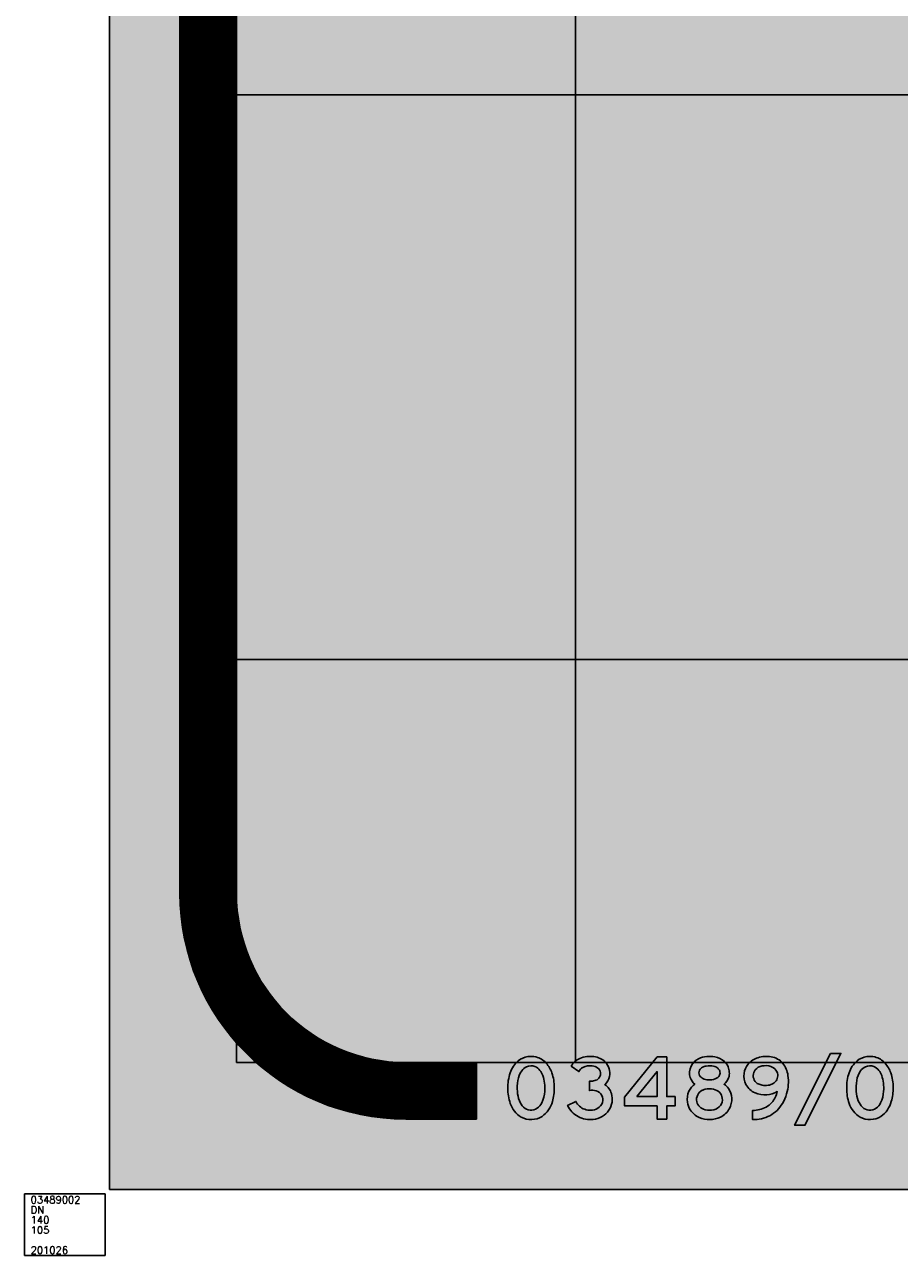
# Model space of a CAD drawing. Header units: millimetres. Extents: x -21 to 2000, y -16 to 2400.
# Tile 1 of 12: x -21 to 196, y -16 to 289. Entities that reach past the tile are written whole.
import ezdxf

# ---------------------------------------------------------------- set-up
doc = ezdxf.new("R2010")
doc.units = ezdxf.units.MM
doc.header["$LTSCALE"] = 20
doc.header["$MEASUREMENT"] = 0
doc.layers.get('0').update_dxf_attribs({"linetype": 'CONTINUOUS'})
for name, color, linetype in [('1', 1, 'CONTINUOUS'), ('105', 5, 'CONTINUOUS'), ('107', 7, 'CONTINUOUS'), ('139', 7, 'CONTINUOUS'), ('15', 5, 'CONTINUOUS'), ('97', 7, 'CONTINUOUS')]:
    doc.layers.add(name, color=color, linetype=linetype)
doc.styles.get("Standard").update_dxf_attribs({"font": 'simplex.shx'})

# ---------------------------------------------------------------- blocks, each defined once
blk = doc.blocks.new('DN0KP')
for points in [[(40.45529793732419, 224.7851494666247, 0.1384270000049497), (9.352808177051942, 178.5020220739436, 0.08662406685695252), (0.00112185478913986, 118.8856165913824, 0.08268446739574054), (9.74623553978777, 60.46061839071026, 0.1792285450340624), (51.5658490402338, 7.686050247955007, 0.274076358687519), (132.4634024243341, 10.39780016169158, 0.174710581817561), (172.2030758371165, 67.59894026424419, 0.08051803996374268), (179.5426318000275, 121.9833067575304, 0.08469029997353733), (170.3827463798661, 177.9778767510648, 0.09884148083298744), (148.1360465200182, 216.2643792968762, 0.1497161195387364), (108.8438341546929, 239.819373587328, 0.09483920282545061), (77.760138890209, 241.1787553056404, 0.1366437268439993)], [(142.1092436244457, 138.4091709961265, 0.06336635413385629), (135.244980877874, 168.4038626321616, 0.07902996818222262), (124.1816794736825, 188.2336502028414, 0.1274487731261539), (105.0306303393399, 202.9257144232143, 0.2058863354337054), (72.58641626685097, 202.0907334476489, 0.1277766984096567), (53.63407780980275, 185.9627238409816, 0.1151079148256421), (38.95261394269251, 148.9177409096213, 0.0626218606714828), (37.03436094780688, 106.036177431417, 0.07294287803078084), (44.8412987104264, 70.28829267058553, 0.1101961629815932), (61.08272130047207, 45.70504782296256, 0.1672508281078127), (86.14206014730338, 34.35820914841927, 0.1804744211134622), (113.8623771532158, 41.98234333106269, 0.119734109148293), (131.0942601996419, 62.45369619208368, 0.1040338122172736), (142.5961041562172, 107.1083970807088, 0.04305465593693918)]]:
    blk.add_lwpolyline(points, format="xyb", close=True)
blk = doc.blocks.new('SDN0KP')
h = blk.add_hatch(color=256)
edge = h.paths.add_edge_path()
edge.add_arc((106.8899526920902, 146.5486570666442), 102.6377712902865, 130.3363094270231, 161.8610999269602)
edge.add_arc((175.4408828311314, 121.9070551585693), 175.4657767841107, 161.1833157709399, 180.9866552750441)
edge.add_arc((180.3164329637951, 118.9364403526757), 180.3153182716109, 180.0161494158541, 198.9230247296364)
edge.add_arc((101.9048735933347, 90.53232000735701), 96.94081599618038, 198.0716944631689, 238.7163105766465)
edge.add_arc((89.72689732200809, 77.2899705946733), 79.37865792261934, 241.2658016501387, 302.5739602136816)
edge.add_arc((72.98036867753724, 94.12764124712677), 102.7079237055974, 305.3906022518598, 345.0312223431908)
edge.add_arc((8.10987718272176, 117.4319270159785), 171.4931614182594, 343.1071410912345, 361.5207922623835)
edge.add_arc((10.85607968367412, 123.1351719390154), 168.6904847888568, 359.6087655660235, 378.9721465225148)
edge.add_arc((63.36732526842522, 141.4022196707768), 113.0932316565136, 18.86936682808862, 41.44882514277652)
edge.add_arc((90.03881842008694, 163.9013536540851), 78.21236709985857, 42.02833428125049, 76.08776511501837)
edge.add_arc((89.75083163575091, 159.2981663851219), 82.75389751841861, 76.66051858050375, 98.33124563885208)
edge.add_arc((88.54103538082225, 166.0043015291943), 75.94357266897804, 98.16123844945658, 129.2849203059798)
edge = h.paths.add_edge_path(flags=16)
edge.add_arc((20.81387665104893, 126.4336035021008), 121.8851109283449, 5.638574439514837, 20.14168238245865)
edge.add_arc((67.37642049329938, 143.5401679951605), 72.2796292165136, 20.12034374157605, 38.19511066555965)
edge.add_arc((86.25472813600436, 158.6237066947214), 48.11655008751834, 37.97950812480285, 67.03198930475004)
edge.add_arc((89.7794313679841, 164.7823954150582), 41.07933610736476, 68.2065271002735, 114.7419387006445)
edge.add_arc((94.15011904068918, 157.551170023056), 49.48500770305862, 115.8338127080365, 144.9602445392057)
edge.add_arc((125.6843746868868, 135.9764165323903), 87.69193918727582, 145.2482617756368, 171.5134565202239)
edge.add_arc((208.5146244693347, 119.8489098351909), 172.0356717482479, 170.2720742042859, 184.6052312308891)
edge.add_arc((162.8060754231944, 114.7768953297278), 126.0750741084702, 183.9754750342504, 200.6631965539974)
edge.add_arc((108.0563188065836, 94.39585013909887), 67.65584300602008, 200.8747532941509, 226.0283660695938)
edge.add_arc((90.09875958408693, 76.44154982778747), 42.268936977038, 226.6492701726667, 264.6288082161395)
edge.add_arc((89.78496966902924, 75.31880666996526), 41.12227302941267, 264.9176615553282, 305.8388647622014)
edge.add_arc((80.34773777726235, 87.68168685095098), 56.67151886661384, 306.2552950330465, 333.5663141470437)
edge.add_arc((30.6984386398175, 112.1215786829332), 112.0099082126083, 333.6774487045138, 357.4347793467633)
edge.add_arc((-39.06064183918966, 119.9370332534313), 182.1091630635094, 355.9604668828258, 365.8217768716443)
blk = doc.blocks.new('DN3KP')
blk.add_lwpolyline([(145.7479209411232, 220.2407501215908, 0.173754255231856), (101.8083410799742, 241.1316138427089, 0.1294467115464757), (47.47918904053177, 234.3396829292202, 0.1741704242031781), (14.42339881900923, 204.8887934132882), (43.7122667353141, 183.4979201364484, -0.1471755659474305), (58.73478444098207, 199.2559624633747, -0.1565625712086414), (94.82840402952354, 205.4057891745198, -0.1445403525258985), (117.3408088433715, 196.9699776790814, -0.199126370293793), (126.7061451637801, 180.3090250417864, -0.1453735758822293), (123.6769017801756, 162.2614053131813, -0.1785509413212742), (109.6279518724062, 150.0048308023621, -0.08309730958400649), (91.45504516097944, 146.4078058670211, -0.0135926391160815), (84.15876213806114, 146.3517861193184), (84.15876213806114, 110.2119110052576, -0.1211613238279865), (109.7771068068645, 109.5591660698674, -0.2324444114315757), (132.8918702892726, 91.01926504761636, -0.1723152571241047), (134.568077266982, 64.38996469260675, -0.18045400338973), (116.5622801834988, 42.12823977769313, -0.1383256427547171), (89.38688129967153, 34.20163037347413, -0.190732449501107), (45.94324950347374, 49.2822273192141, -0.09810209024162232), (31.88776118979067, 68.40941826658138), (0, 52.62990514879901, 0.1600670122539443), (40.48514926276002, 9.677802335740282, 0.1529553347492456), (99.20606889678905, -1.363182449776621, 0.2177960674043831), (159.8475783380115, 34.23811546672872, 0.2298928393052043), (169.0085701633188, 98.3380776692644, 0.1825906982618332), (144.3933533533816, 132.8050487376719, 0.1715983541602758), (161.5727804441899, 164.4873786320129, 0.2469448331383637)], format="xyb", close=True)
blk = doc.blocks.new('SDN3KP')
h = blk.add_hatch(color=256)
edge = h.paths.add_edge_path()
edge.add_arc((94.62753954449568, 169.3739854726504), 72.11602554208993, 44.85751989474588, 84.28542351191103)
edge.add_arc((87.54120018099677, 134.5681217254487), 107.5143207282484, 82.37436210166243, 111.8773048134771)
edge.add_arc((71.94201752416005, 173.6060943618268), 65.47517665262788, 111.9390394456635, 151.4595203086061)
edge.add_line((14.42339881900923, 204.8887934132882), (43.7122667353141, 183.4979201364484))
edge.add_arc((77.4111485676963, 166.4116555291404), 37.78299981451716, 119.62399868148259, 153.1137317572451, ccw=False)
edge.add_arc((86.36096417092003, 146.1091072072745), 59.89819721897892, 81.87322585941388, 117.46578792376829, ccw=False)
edge.add_arc((91.79868021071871, 163.0634475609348), 42.4505962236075, 53.008919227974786, 85.90728721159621, ccw=False)
edge.add_arc((101.9353239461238, 177.3476914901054), 24.94720585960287, 6.817313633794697, 51.86449085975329, ccw=False)
edge.add_arc((94.81081179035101, 176.3845341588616), 32.13586656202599, -26.07082333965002, 7.014575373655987, ccw=False)
edge.add_arc((100.0383593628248, 175.1767914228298), 26.93673859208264, 290.8550030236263, 331.34913939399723, ccw=False)
edge.add_arc((89.79449927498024, 202.5023596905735), 56.11912669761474, 271.69561013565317, 290.6964562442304, ccw=False)
edge.add_arc((86.77676158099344, 280.5504839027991), 134.2242318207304, 268.88239381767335, 271.9974053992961, ccw=False)
edge.add_line((84.15876213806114, 146.3517861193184), (84.15876213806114, 110.2119110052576))
edge.add_arc((95.64085546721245, 57.80153831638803), 53.65338416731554, 74.723725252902, 102.35716032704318, ccw=False)
edge.add_arc((102.4717176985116, 76.77191164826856), 33.59126021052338, 25.096158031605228, 77.43900243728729, ccw=False)
edge.add_arc((96.2425669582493, 75.34493391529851), 39.86045773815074, -15.95206236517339, 23.155634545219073, ccw=False)
edge.add_arc((95.72820981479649, 77.39193155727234), 40.95835013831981, 300.5749326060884, 341.4916040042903, ccw=False)
edge.add_arc((88.92269991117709, 86.34006862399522), 52.14050448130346, 270.5100830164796, 302.01208058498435, ccw=False)
edge.add_arc((86.71266578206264, 96.61355896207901), 62.46919447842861, 229.2596360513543, 272.45349889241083, ccw=False)
edge.add_arc((87.18947797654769, 94.31962864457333), 61.07060570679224, 205.1042422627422, 227.5158721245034, ccw=False)
edge.add_line((31.88776118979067, 68.40941826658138), (0, 52.62990514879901))
edge.add_arc((85.60833478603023, 92.7653321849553), 94.54966678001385, 205.1184124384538, 241.4944946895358)
edge.add_arc((87.4695077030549, 97.88912416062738), 99.94382039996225, 241.9587129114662, 276.743895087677)
edge.add_arc((90.59987439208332, 82.7437277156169), 84.5460757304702, 275.8424259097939, 324.9900920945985)
edge.add_arc((98.40575556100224, 75.72382634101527), 74.13610316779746, 325.9726553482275, 377.7603873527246)
edge.add_arc((111.0827230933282, 82.99246499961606), 59.9240484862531, 14.83784912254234, 56.22859386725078)
edge.add_arc((108.1845425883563, 172.9377662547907), 54.05287219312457, 312.0576221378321, 351.0057357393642)
edge.add_arc((100.6592080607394, 177.3203887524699), 62.25069838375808, 348.1031458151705, 403.5886425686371)
blk = doc.blocks.new('DN4KP')
for points in [[(-1.781685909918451e-15, 85.17287992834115), (126.6082395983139, 240.0623855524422), (162.7820559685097, 240.0623855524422), (162.7820559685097, 86.81711220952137), (195.3385613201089, 86.81711220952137), (195.3385613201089, 50.64329583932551), (162.7820559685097, 50.6432958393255), (162.7820559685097, -7.126743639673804e-15), (125.9505466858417, 1.425348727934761e-14), (125.9505466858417, 50.6432958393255), (0, 50.64329583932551)], [(47.35483127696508, 86.81711220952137), (125.9505466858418, 86.81711220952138), (125.9505466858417, 183.4996181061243)]]:
    blk.add_lwpolyline(points, close=True)
blk = doc.blocks.new('SDN4KP')
h = blk.add_hatch(color=256)
h.paths.add_polyline_path([(-1.781685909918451e-15, 85.17287992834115), (126.6082395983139, 240.0623855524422), (162.7820559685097, 240.0623855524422), (162.7820559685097, 86.81711220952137), (195.3385613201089, 86.81711220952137), (195.3385613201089, 50.64329583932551), (162.7820559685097, 50.6432958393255), (162.7820559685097, -7.126743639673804e-15), (125.9505466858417, 1.425348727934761e-14), (125.9505466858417, 50.6432958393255), (0, 50.64329583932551)])
h.paths.add_polyline_path([(47.35483127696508, 86.81711220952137), (125.9505466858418, 86.81711220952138), (125.9505466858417, 183.4996181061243)], flags=16)
blk = doc.blocks.new('DN8KP')
for points in [[(6.93043595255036, 107.9921712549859, 0.1509221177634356), (0.8112390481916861, 65.1855138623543, 0.1019848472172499), (12.02709570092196, 35.69835113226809, 0.1463325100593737), (46.22309653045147, 6.055474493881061, 0.2109342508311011), (128.1085493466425, 7.032410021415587, 0.1591025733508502), (163.136059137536, 40.79828995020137, 0.1375109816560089), (172.0797537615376, 81.16820496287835, 0.1363921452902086), (159.4643982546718, 118.1502816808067, 0.09421208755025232), (142.672318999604, 134.7891198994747, 0.1467580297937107), (160.0997995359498, 159.5260612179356, 0.1085022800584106), (162.673895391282, 181.3477549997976, 0.09471831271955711), (157.95006171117, 202.067700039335, 0.1041887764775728), (143.6822962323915, 222.5297053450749, 0.1463643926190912), (106.8584747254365, 240.164426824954, 0.06559248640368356), (75.36711567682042, 241.514600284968, 0.09738090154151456), (43.29383327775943, 232.7489361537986, 0.1649445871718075), (15.27899324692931, 204.2498438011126, 0.19094135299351), (11.79410754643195, 160.4253467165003, 0.1470306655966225), (29.47940828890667, 134.8268582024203, 0.132427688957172)], [(108.1319666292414, 155.2234760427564, 0.1865241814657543), (124.6544310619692, 169.5340344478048, 0.2030329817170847), (125.5859381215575, 186.0719341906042, 0.1390846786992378), (117.7618526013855, 196.9047849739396, 0.1187979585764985), (101.8955499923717, 204.1679831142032, 0.09027313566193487), (73.59069005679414, 204.833484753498, 0.08093928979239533), (59.08442421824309, 200.062022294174, 0.1512973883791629), (47.75418537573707, 188.9024311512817, 0.2592457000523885), (48.17161090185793, 168.274331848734, 0.1488560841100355), (60.57427158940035, 156.8320321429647, 0.1063557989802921), (81.25694116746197, 151.6808335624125, 0.1090328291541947)], [(69.64706960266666, 36.06062732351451, 0.1173525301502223), (102.6222363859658, 36.06889429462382, 0.1759890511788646), (128.5402229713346, 52.6613455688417, 0.1966505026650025), (135.7058962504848, 80.3152949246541, 0.1665093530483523), (124.6007885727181, 103.3805674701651, 0.144980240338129), (102.2093190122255, 115.276873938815, 0.1113703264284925), (68.88993142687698, 115.0270666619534, 0.05627887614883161), (58.02592977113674, 110.9905967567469, 0.1556183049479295), (40.71595435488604, 94.13856859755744, 0.1737106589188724), (36.97204567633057, 67.07912512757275, 0.1509935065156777), (48.71405112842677, 47.05321370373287, 0.125919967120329), (68.96156060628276, 36.23771331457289, -0.006359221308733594)]]:
    blk.add_lwpolyline(points, format="xyb", close=True)
blk = doc.blocks.new('SDN8KP')
h = blk.add_hatch(color=256)
edge = h.paths.add_edge_path()
edge.add_arc((73.16424192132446, 76.68337430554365), 73.26088874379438, 154.6998442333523, 189.0295621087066)
edge.add_arc((77.95055225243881, 77.64989978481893), 78.1398397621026, 189.1786789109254, 212.4713519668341)
edge.add_arc((78.68367964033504, 78.04765855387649), 78.97191919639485, 212.4292523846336, 245.729844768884)
edge.add_arc((86.05947288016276, 99.27675107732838), 101.3762461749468, 246.8614612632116, 294.5056100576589)
edge.add_arc((93.90858540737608, 77.56130254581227), 78.38343073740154, 295.8690780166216, 332.0296164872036)
edge.add_arc((95.60174935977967, 76.93574772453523), 76.5950315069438, 331.848864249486, 363.1676403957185)
edge.add_arc((99.246789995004, 76.96608469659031), 72.95408436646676, 3.302037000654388, 34.36911553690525)
edge.add_arc((107.3076435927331, 82.30595657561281), 63.28619675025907, 34.49849341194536, 56.02676905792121)
edge.add_arc((110.1546542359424, 176.2056244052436), 52.65667447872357, 308.1367997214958, 341.5328637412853)
edge.add_arc((111.6994295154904, 176.2980560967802), 51.22397515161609, 340.8874601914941, 365.6574507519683)
edge.add_arc((106.1142889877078, 179.3514750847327), 56.59482494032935, 2.021424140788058, 23.66469189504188)
edge.add_arc((102.250765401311, 178.4349674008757), 60.5055176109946, 22.99109505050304, 46.78356005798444)
edge.add_arc((95.7943962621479, 169.7969833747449), 71.23195160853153, 47.75662810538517, 81.0643742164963)
edge.add_arc((85.98886797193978, 121.3293640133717), 120.65368887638, 80.03938712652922, 95.0505744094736)
edge.add_arc((81.62062287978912, 155.5728339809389), 86.16898251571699, 94.16176240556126, 116.4096720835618)
edge.add_arc((71.3061698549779, 177.1936268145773), 62.21803111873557, 116.7583511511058, 154.2235283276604)
edge.add_arc((68.82409890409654, 177.9411777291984), 59.65923440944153, 153.8334278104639, 197.0734854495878)
edge.add_arc((63.22158174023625, 177.0468011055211), 54.04681163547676, 197.9109281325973, 231.3681558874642)
edge.add_arc((67.97563993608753, 79.58757950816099), 67.33006580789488, 124.8726253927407, 155.0472417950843)
edge = h.paths.add_edge_path(flags=16)
edge.add_arc((86.11728412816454, 105.3454260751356), 71.21552713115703, 256.6279814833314, 283.4007469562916)
edge.add_arc((92.7409629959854, 80.04241171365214), 45.07005433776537, 282.6645478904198, 322.589431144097)
edge.add_arc((98.32638543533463, 75.24569236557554), 37.72172714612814, 323.2224900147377, 367.7236234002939)
edge.add_arc((96.48289230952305, 75.63680803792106), 39.50104147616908, 6.802055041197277, 44.6162637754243)
edge.add_arc((93.32256744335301, 71.52905717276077), 44.64130178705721, 45.52029600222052, 78.51740957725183)
edge.add_arc((86.10342809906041, 41.28553606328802), 75.7239579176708, 77.71983444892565, 103.139283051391)
edge.add_arc((81.33180007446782, 64.90200764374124), 51.6461192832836, 103.9400292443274, 116.8246058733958)
edge.add_arc((75.78801690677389, 75.42963418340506), 39.7501421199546, 116.541336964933, 151.9226364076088)
edge.add_arc((76.61214028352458, 75.38329711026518), 40.5005724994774, 152.4135412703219, 191.8317460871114)
edge.add_arc((75.24401109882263, 76.06417018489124), 39.31252182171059, 193.2119710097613, 227.5576854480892)
edge.add_arc((79.97029940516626, 81.20723576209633), 46.29741114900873, 227.5366309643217, 256.244270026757)
edge.add_arc((62.34281694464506, 9.200852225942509), 27.83522274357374, 74.78686350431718, 76.24427002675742, ccw=False)
edge = h.paths.add_edge_path(flags=16)
edge.add_arc((97.87994792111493, 183.7534997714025), 30.31610366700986, 289.7654637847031, 332.0280009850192)
edge.add_arc((105.5960562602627, 178.9026924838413), 21.23660527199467, 333.822331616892, 379.7300432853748)
edge.add_arc((102.5788838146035, 177.6968834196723), 24.48399524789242, 20.00256805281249, 51.67524020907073)
edge.add_arc((94.75964405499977, 167.6183474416), 37.23972370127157, 51.85313392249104, 78.95261218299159)
edge.add_arc((85.91511686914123, 126.7528063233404), 79.04735188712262, 78.33653838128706, 98.96969020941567)
edge.add_arc((80.97878952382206, 157.9352773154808), 47.47658238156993, 98.95250396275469, 117.4620733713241)
edge.add_arc((71.43702833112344, 176.1889838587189), 26.87952366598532, 117.3583592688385, 151.7721628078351)
edge.add_arc((66.5183834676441, 178.9638660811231), 21.23370447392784, 152.0918119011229, 210.2267203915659)
edge.add_arc((73.16417803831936, 182.9215816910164), 28.96843696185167, 210.373042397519, 244.2396646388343)
edge.add_arc((82.88705165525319, 202.3231969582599), 50.66859215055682, 243.8726952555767, 268.1563614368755)
edge.add_arc((86.66813968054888, 214.3409970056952), 62.89337923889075, 265.0643035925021, 289.954465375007)
blk = doc.blocks.new('DN9KP')
for points in [[(88.3692773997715, 93.64849607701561, -0.1054753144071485), (43.09203069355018, 101.601202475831, -0.1722998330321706), (8.105591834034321, 132.985715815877, -0.1488909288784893), (0.5468121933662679, 176.2109268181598, -0.1404679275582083), (15.68771587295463, 211.2069439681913, -0.1459596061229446), (54.27380291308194, 237.1286703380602, -0.1206496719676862), (105.1048881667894, 240.3243385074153, -0.1819859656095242), (150.9610396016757, 214.9484392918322, -0.1379542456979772), (170.0957458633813, 168.8706856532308, -0.1134490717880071), (164.9959408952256, 97.25090091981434, -0.05845135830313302), (148.8857938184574, 60.51751385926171, -0.1396670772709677), (100.3459637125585, 12.99228948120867, -0.1259720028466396), (33.54302939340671, -2.027925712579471), (33.54302939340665, 33.43073197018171, 0.1314859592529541), (85.8850701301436, 46.40110961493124, 0.07907431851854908), (107.4775139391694, 63.71827042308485, 0.1320066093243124), (129.0490279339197, 106.0555068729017, -0.1182661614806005)], [(54.92102700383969, 136.1430237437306, 0.08034011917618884), (70.2785617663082, 130.8981072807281, 0.08066917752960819), (93.56075542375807, 130.495922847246, 0.09773723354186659), (112.9151979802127, 137.2754865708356, 0.1320406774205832), (126.7941909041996, 151.4054694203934, 0.1587589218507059), (130.594040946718, 172.3075120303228, 0.1326003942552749), (123.6944083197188, 189.3978360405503, 0.1490082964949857), (104.0814923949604, 203.1352554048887, 0.1275192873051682), (70.31680641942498, 205.1239875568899, 0.1803957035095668), (43.86567966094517, 189.9432241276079, 0.162197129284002), (36.19622120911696, 168.5771928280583, 0.1810435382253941), (43.73437319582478, 145.254410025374, 0.09790183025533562)]]:
    blk.add_lwpolyline(points, format="xyb", close=True)
blk = doc.blocks.new('SDN9KP')
h = blk.add_hatch(color=256)
edge = h.paths.add_edge_path()
edge.add_arc((84.37063689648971, 203.7481059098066), 110.1721979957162, 247.99586363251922, 272.0799762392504, ccw=False)
edge.add_arc((69.78456794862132, 166.5503094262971), 70.22021104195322, 208.5542402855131, 247.6585041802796, ccw=False)
edge.add_arc((75.2958924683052, 167.0087697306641), 75.31337661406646, 172.9817840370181, 206.8562189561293, ccw=False)
edge.add_arc((69.17302063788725, 167.2933771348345), 69.20317317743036, 140.6126405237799, 172.5962549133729, ccw=False)
edge.add_arc((78.43367974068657, 159.4854575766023), 81.31523926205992, 107.2843313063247, 140.5012476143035, ccw=False)
edge.add_arc((86.21474854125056, 134.9318365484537), 107.0720170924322, 79.83842731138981, 107.3562898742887, ccw=False)
edge.add_arc((94.32778574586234, 166.7286062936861), 74.38062742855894, 40.41241048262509, 81.66901796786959, ccw=False)
edge.add_arc((78.61567150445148, 157.8936711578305), 92.13630582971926, 6.842406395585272, 38.260879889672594, ccw=False)
edge.add_arc((11.75349656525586, 144.1542444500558), 160.2596966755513, -17.017924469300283, 8.871992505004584, ccw=False)
edge.add_arc((0.3667249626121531, 147.5528672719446), 172.1425762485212, 329.6287844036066, 343.0096239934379, ccw=False)
edge.add_arc((41.20653877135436, 121.9449296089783), 123.9683402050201, 298.4930820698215, 330.2966866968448, ccw=False)
edge.add_arc((37.60889045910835, 135.9533197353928), 138.0411363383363, 268.3121670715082, 297.03154562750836, ccw=False)
edge.add_line((33.54302939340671, -2.027925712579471), (33.54302939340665, 33.43073197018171))
edge.add_arc((35.47925960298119, 137.7155692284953), 104.3028104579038, 268.9363259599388, 298.8988076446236)
edge.add_arc((42.27399112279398, 122.8991355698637), 88.05608546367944, 299.6872126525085, 317.7720807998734)
edge.add_arc((39.48032442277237, 125.0280876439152), 91.55605643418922, 317.9605290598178, 348.0402991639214)
edge.add_arc((82.84910273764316, 184.6411902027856), 91.15998416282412, 273.4716584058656, 300.4509464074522, ccw=False)
edge = h.paths.add_edge_path(flags=16)
edge.add_arc((78.8154255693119, 181.0012301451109), 50.82520009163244, 241.9573319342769, 260.3304687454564)
edge.add_arc((83.15794818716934, 202.3807891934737), 72.63368645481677, 259.7863189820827, 278.2343847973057)
edge.add_arc((86.06232816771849, 182.9191110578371), 52.95674719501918, 278.140170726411, 300.4689757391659)
edge.add_arc((93.56804070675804, 170.1602036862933), 38.15386106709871, 300.4696947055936, 330.5571388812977)
edge.add_arc((96.6089596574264, 167.6893552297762), 34.29742151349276, 331.6546770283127, 367.7383967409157)
edge.add_arc((95.48929017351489, 168.0730790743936), 35.35921307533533, 6.87794747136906, 37.09146196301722)
edge.add_arc((91.35161971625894, 164.0914226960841), 41.06665960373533, 38.04118168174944, 71.94193145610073)
edge.add_arc((83.36366482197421, 139.0107805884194), 67.3882530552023, 72.09499460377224, 101.1633779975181)
edge.add_arc((77.44475130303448, 162.0694324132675), 43.64060399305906, 99.40040088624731, 140.304132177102)
edge.add_arc((72.09677026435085, 167.7500000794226), 35.91007755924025, 141.8281537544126, 178.6800684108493)
edge.add_arc((71.1157288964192, 166.983926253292), 34.95583664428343, 177.3875868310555, 218.4350951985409)
edge.add_arc((72.37133404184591, 168.9909160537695), 37.19539279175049, 219.6545400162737, 242.0207102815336)
blk = doc.blocks.new('DNSTR')
blk.add_lwpolyline([(139.0307128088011, 253.8081972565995), (178.4827385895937, 253.8081972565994), (39.74300869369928, -23.72609525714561), (-0.09261080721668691, -23.72609525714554)], close=True)
blk = doc.blocks.new('SDNSTR')
blk.add_hatch(color=256).paths.add_polyline_path([(139.0307128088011, 253.8081972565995), (178.4827385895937, 253.8081972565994), (39.74300869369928, -23.72609525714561), (-0.09261080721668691, -23.72609525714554)])
blk = doc.blocks.new('BORDID')
for p, q in [((-1, -1), (-21, -1)), ((-21, -1), (-21, -16.29246958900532)), ((-1, -16.29246958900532), (-1, -1)), ((-21, -16.29246958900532), (-1, -16.29246958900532))]:
    blk.add_line(p, q)
for tag, p in [('BORDNR', (-19.5, -3.4)), ('ALFTYP', (-19.5, -5.9)), ('GROKAP', (-19.5, -8.4)), ('GROOND', (-19.5, -10.9)), ('NOM', (-19.5, -13.4)), ('DATUM', (-19.5, -15.9))]:
    blk.add_attdef(tag, p, '', height=1.8)

msp = doc.modelspace()

# ---------------------------------------------------------------- linework, layer by layer
at = {"layer": '1'}
for p, q in [((31.5, 2368.5), (31.5, 31.5)), ((115.5, 2368.5), (115.5, 31.5)), ((31.5, 271.3888888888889), (1968.5, 271.3888888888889)), ((31.5, 131.3888888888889), (1968.5, 131.3888888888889)), ((31.5, 31.5), (1968.5, 31.5))]:
    msp.add_line(p, q, dxfattribs=at)
at = {"layer": '105'}
msp.add_solid([(0, 0), (2000, 0), (0, 2400), (2000, 2400)], dxfattribs=at)
at = {"layer": '107', "const_width": 14}
msp.add_lwpolyline([(231, 24.5), (1926.5, 24.5, 0.4142135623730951), (1975.5, 73.5), (1975.5, 2326.5, 0.4142135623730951), (1926.5, 2375.5), (73.5, 2375.5, 0.4142135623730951), (24.5, 2326.5), (24.5, 73.5, 0.4142135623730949), (73.5, 24.5), (91, 24.5)], format="xyb", dxfattribs=at)
at = {"layer": '15'}
for p, q in [((0, 2400), (0, 0)), ((0, 0), (2000, 0))]:
    msp.add_line(p, q, dxfattribs=at)
at = {"layer": '97'}
msp.add_line((91, 17.5), (91, 31.5), dxfattribs=at)
for points in [[(231, 17.5), (1926.5, 17.5, 0.414213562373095), (1982.5, 73.5), (1982.5, 2326.5, 0.414213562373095), (1926.5, 2382.5), (73.5, 2382.5, 0.414213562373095), (17.5, 2326.5), (17.5, 73.5, 0.414213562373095), (73.5, 17.5), (91, 17.5)], [(231, 31.5), (1926.5, 31.5, 0.4142135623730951), (1968.5, 73.5), (1968.5, 2326.5, 0.4142135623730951), (1926.5, 2368.5), (73.5, 2368.5, 0.4142135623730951), (31.5, 2326.5), (31.5, 73.5, 0.4142135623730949), (73.5, 31.5), (91, 31.5)]]:
    msp.add_lwpolyline(points, format="xyb", dxfattribs=at)

# ---------------------------------------------------------------- block references
at = {"layer": '107', "xscale": 0.064166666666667, "yscale": 0.064166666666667, "zscale": 0.064166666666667}
for name, p in [('SDNSTR', (169.8550000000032, 17.5)), ('SDN0KP', (98.7583333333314, 17.5)), ('SDN3KP', (113.5808333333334, 17.5)), ('SDN4KP', (127.697500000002, 17.5)), ('SDN8KP', (143.2258333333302, 17.5)), ('SDN9KP', (157.2783333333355, 17.5)), ('SDN0KP', (182.7525000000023, 17.5))]:
    msp.add_blockref(name, p, dxfattribs=at)
at = {"layer": '139'}
msp.add_blockref('BORDID', (0, 0), dxfattribs=at).add_auto_attribs({'BORDNR': '03489002', 'ALFTYP': 'DN', 'GROKAP': '140', 'GROOND': '105', 'DATUM': '201026'})
at = {"layer": '97', "xscale": 0.064166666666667, "yscale": 0.064166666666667, "zscale": 0.064166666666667}
for name, p in [('DNSTR', (169.8550000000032, 17.5)), ('DN0KP', (98.7583333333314, 17.5)), ('DN3KP', (113.5808333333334, 17.5)), ('DN4KP', (127.697500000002, 17.5)), ('DN8KP', (143.2258333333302, 17.5)), ('DN9KP', (157.2783333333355, 17.5)), ('DN0KP', (182.7525000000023, 17.5))]:
    msp.add_blockref(name, p, dxfattribs=at)

doc.saveas('drawing.dxf')
